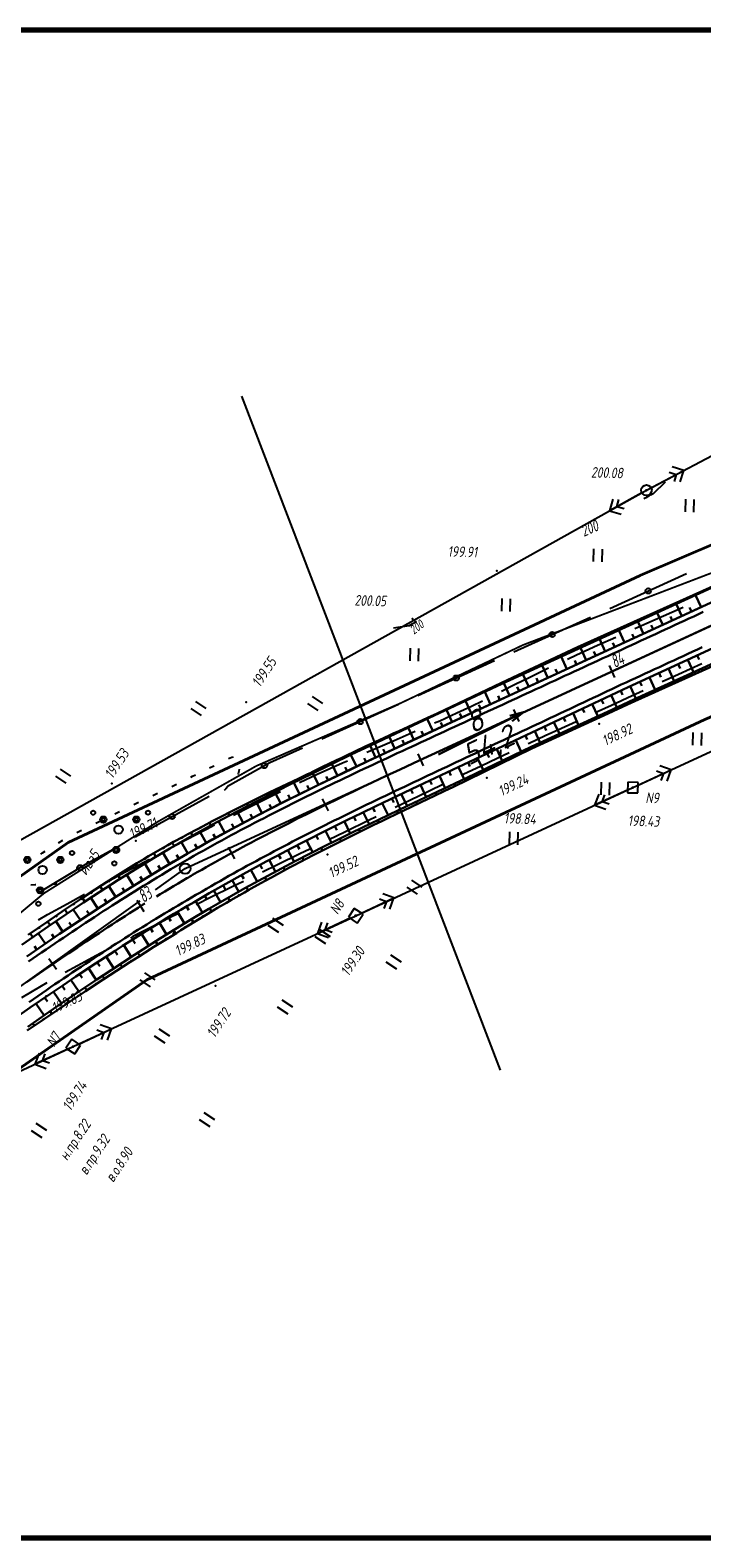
# Model space of a CAD drawing. Header units: millimetres. Extents: x 1808 to 2912, y -1045 to 155.
# Tile 30 of 43: x 2014 to 2141, y -131 to 155. Entities that reach past the tile are written whole.
import ezdxf

# ---------------------------------------------------------------- set-up
doc = ezdxf.new("R2010")
doc.units = ezdxf.units.MM
doc.linetypes.add('CONTI', pattern=[0])
for name, color, linetype, lineweight in [('10', 1, 'Continuous', 35), ('КОПИЯ_ОСЬ_13_ОТКОСЫ', 7, 'Continuous', 30), ('КОПИЯ_ОСЬ_ГРАНИЦЫ_ПОЛОС', 7, 'Continuous', 30), ('ОСЬ_ВЕРХ_ПОКРЫТИЯ_ГРАНИЦЫ_ПОЛОС', 7, 'Continuous', 30), ('ОСЬ_ВЕРХ_ПОКРЫТИЯ_ОСЬ', 1, 'Continuous', 30), ('Уклоны ПЧ', 5, 'Continuous', 30)]:
    doc.layers.add(name, color=color, linetype=linetype, lineweight=lineweight)
for name, color, linetype in [('_Оформление', 7, 'Continuous'), ('_Ростелеком', 6, 'Continuous'), ('GOR_BDEFAULT', 212, 'CONTI'), ('NAD_MDEFAULT', 7, 'CONTI'), ('PI_OTDEFAULT', 172, 'CONTI'), ('PI_TTDEFAULT', 5, 'CONTI'), ('PLN_O', 7, 'CONTI'), ('SIT_LDEFAULT', 7, 'CONTI'), ('USLZNDEFAULT', 7, 'CONTI'), ('ZAPSKDEFAULT', 7, 'CONTI'), ('КОПИЯ_ОСЬ_ТАНГЕНСЫ', 1, 'Continuous'), ('ОСЬ_ВЕРХ_ПОКРЫТИЯ_ПИКЕТЫ', 1, 'Continuous')]:
    doc.layers.add(name, color=color, linetype=linetype)
doc.styles.add('eskd', font='isocpeur.ttf', dxfattribs={"width": 1.2, "height": 2})
doc.styles.add('SHRFT', font='isocpeui.ttf')
doc.styles.get("Standard").update_dxf_attribs({"font": 'isocpeui.ttf'})
doc.styles.add('ГОСТ', font='isocpeur.ttf', dxfattribs={"height": 4})
doc.linetypes.add('Связь', pattern='A,12.5,[130,ltypeshp.shx,S=1,R=-30,X=0,Y=0.9],1,[130,ltypeshp.shx,S=1,R=-30,X=0,Y=0.9],1,[130,ltypeshp.shx,S=1,R=-30,X=0,Y=0.9],4.5', length=19)

# ---------------------------------------------------------------- blocks, each defined once
blk = doc.blocks.new('BL_2011')
at = {"color": 0}
for p, q in [((0, 0), (0, 2.4)), ((1.6, 0), (1.6, 2.4))]:
    blk.add_line(p, q, dxfattribs=at)
blk = doc.blocks.new('BL_27')
at = {"color": 0}
for p, q in [((1, 1), (-1, 1)), ((-1, 1), (-1, -1)), ((1, -1), (1, 1)), ((-1, -1), (1, -1))]:
    blk.add_line(p, q, dxfattribs=at)
blk.add_circle((0, 0), 0.1, dxfattribs=at)
blk = doc.blocks.new('BL_26')
at = {"color": 0}
for radius in [1, 0.1]:
    blk.add_circle((0, 0), radius, dxfattribs=at)
blk = doc.blocks.new('BL_2010')
at = {"color": 0}
for centre, radius in [((0, 5.78), 0.4), ((0, 3.46), 0.6), ((0, 3.46), 0.3), ((0, 0), 0.8), ((-5.78, -2.88), 0.4), ((-3.46, -1.74), 0.6), ((-3.46, -1.74), 0.3), ((3.46, -1.74), 0.6), ((3.46, -1.74), 0.3), ((5.78, -2.88), 0.4)]:
    blk.add_circle(centre, radius, dxfattribs=at)
blk = doc.blocks.new('Стрелка')
at = {"layer": 'Уклоны ПЧ', "ltscale": 2}
for points in [[(-0.02, -0.05), (-0.02, 17.97)], [(-0.02, -0.05), (-0.58, 2.62)], [(-0.02, -0.05), (0.53, 2.62)]]:
    blk.add_lwpolyline(points, dxfattribs=at)

msp = doc.modelspace()

# ---------------------------------------------------------------- linework, layer by layer
at = {"linetype": 'Continuous'}
msp.add_line((2053.7, 85.99), (2102.79, -41.86), dxfattribs=at)
at = {"layer": '10'}
for points in [[(2382.69, 127.33), (2304.69, 117.93), (2248.38, 103.31), (2232.75, 96.81), (2234.74, 91.43), (2189.64, 71.97), (2156, 57.46), (2151.97, 61.61), (2129.33, 51.95), (2020.8, 1.33), (1972.53, -32.75), (1978.89, -39.35), (1952.55, -57.17), (1943.27, -65.07), (1934.81, -72.26), (1892.21, -94.53), (1879.6, -105.38), (1875.38, -115.96)], [(2833.66, 67.69), (2735.09, 89.85), (2647.18, 100.83), (2559.51, 104.27), (2471.14, 107.41), (2378.38, 106.69), (2305.8, 97.11), (2295.2, 94.28), (2295.2, 94.28), (2255.3, 73.82), (2141.58, 24.66), (2035.75, -24.69), (1963.91, -74.64), (1919.51, -105.48), (1907.46, -118.26)], [(1907.46, -118.26), (1919.51, -105.48), (1963.91, -74.64), (2035.75, -24.69), (2141.58, 24.66), (2255.3, 73.82), (2295.2, 94.28), (2295.2, 94.28), (2305.8, 97.11), (2378.38, 106.69), (2471.14, 107.41), (2559.51, 104.27), (2647.18, 100.83), (2735.09, 89.85), (2833.66, 67.69)], [(1875.38, -115.96), (1879.6, -105.38), (1892.21, -94.53), (1934.81, -72.26), (1943.27, -65.07), (1952.55, -57.17), (1978.89, -39.35), (1972.53, -32.75), (2020.8, 1.33), (2129.33, 51.95)]]:
    msp.add_lwpolyline(points, dxfattribs=at)
at = {"layer": '_Оформление', "lineweight": 70, "ltscale": 200}
msp.add_lwpolyline([(2884.31, 155.37), (1844.1, 155.37), (1844.1, -130.51), (2884.31, -130.51)], close=True, dxfattribs=at)
at = {"layer": '_Ростелеком', "color": 5, "linetype": 'Связь', "const_width": 0.35}
msp.add_lwpolyline([(2348.12, 120.89), (2321.15, 116.52), (2312.36, 114.96), (2276.78, 106.97), (2276.78, 106.97), (2234.74, 91.43), (2193.36, 73.57), (2156, 57.46), (2107.09, 38.78), (2083.86, 27.75), (2056.52, 15.86), (2037.69, 5.21), (2016.21, -8.3), (1978.89, -39.35), (1949.58, -60.05), (1934.81, -72.26)], dxfattribs=at)
at = {"layer": 'GOR_BDEFAULT', "color": 212, "elevation": 200, "flags": 128}
for points in [[(2134.1, 69.66), (2131.83, 67.48), (2131.62, 67.38), (2131.42, 67.28), (2131.2, 67.18), (2130.98, 67.05), (2130.7, 66.89), (2130.38, 66.7), (2130.05, 66.51)], [(2086.91, 43.25), (2086.77, 43.18), (2086.63, 43.1), (2086.49, 43.04), (2086.33, 42.94), (2086.11, 42.8), (2085.83, 42.63), (2085.49, 42.43), (2082.55, 41.98)]]:
    msp.add_lwpolyline(points, dxfattribs=at)
at = {"layer": 'PI_TTDEFAULT', "color": 5}
for p in [(2130.52, 68.14, 200.08), (2102.11, 52.84, 199.91), (2086.13, 43.78, 200.06), (2054.6, 27.93, 199.55), (2121.58, 23.81, 198.92), (2029.1, 12.51, 199.53), (2100.24, 13.59, 199.24), (2033.68, 1.66, 199.71), (2069.99, -0.91, 199.52), (2075.37, -12.54, 199.3), (2040.77, -15.93, 199.83), (2016.65, -27.81, 199.83), (2048.77, -25.83, 199.72), (2021.77, -37.36, 199.74)]:
    msp.add_point(p, dxfattribs=at)
at = {"layer": 'PLN_O'}
for p, q in [((2123.57, 45.74), (2138.15, 52.34)), ((2105.36, 37.48), (2119.93, 44.09)), ((2087.14, 29.22), (2101.71, 35.82)), ((2068.93, 20.97), (2083.5, 27.57)), ((2059.09, 16.5), (2065.28, 19.31)), ((2051.04, 12.05), (2059.1, 16.48)), ((2033.52, 2.4), (2047.54, 10.12)), ((2024.45, -2.59), (2030.02, 0.47)), ((2016.2, -7.59), (2024.45, -2.59))]:
    msp.add_line(p, q, dxfattribs=at)
for centre in [(2130.86, 49.04), (2112.65, 40.79), (2094.43, 32.53), (2076.22, 24.27), (2058.04, 15.91), (2040.53, 6.26), (2023.04, -3.44)]:
    msp.add_circle(centre, 0.5, dxfattribs=at)
at = {"layer": 'SIT_LDEFAULT', "color": 7}
for p, q in [((2130.52, 68.14), (2148.98, 77.91)), ((2131.4, 68.6), (2137.59, 71.88)), ((2134.82, 71.55), (2136.18, 71.13)), ((2137.59, 71.88), (2135.42, 72.55)), ((2136.92, 69.71), (2137.59, 71.88)), ((2136.18, 71.13), (2135.76, 69.78)), ((1955.86, -29.37), (2130.52, 68.14)), ((2129.64, 67.65), (2123.53, 64.24)), ((2124.15, 66.41), (2123.53, 64.24)), ((2124.93, 65.01), (2125.32, 66.38)), ((2123.53, 64.24), (2125.71, 63.62)), ((2126.29, 64.63), (2124.93, 65.01)), ((2135.35, 45.01), (2137.48, 45.96)), ((2128.33, 41.9), (2130.58, 42.9)), ((2130.58, 42.9), (2135.35, 45.01)), ((2121.27, 38.73), (2124.69, 40.26)), ((2117.24, 36.91), (2121.27, 38.73)), ((2111.18, 34.09), (2111.95, 34.45)), ((2115.57, 36.13), (2117.24, 36.91)), ((2127.95, 11.76), (2180.61, 36.07)), ((2141.06, 35.24), (2136.62, 33.2)), ((2105.65, 31.34), (2108.42, 32.72)), ((2108.42, 32.72), (2111.18, 34.09)), ((2136.62, 33.2), (2133.53, 31.78)), ((2103, 30.01), (2105.65, 31.34)), ((2127.83, 29.15), (2123.88, 27.32)), ((2129.91, 30.11), (2127.83, 29.15)), ((2091.3, 24.43), (2094.56, 25.9)), ((2094.56, 25.9), (2097.36, 27.22)), ((2097.36, 27.22), (2099.41, 28.22)), ((2123.88, 27.32), (2120.82, 25.92)), ((2090.34, 24.01), (2091.3, 24.43)), ((2114.38, 22.94), (2111.33, 21.54)), ((2117.19, 24.23), (2114.38, 22.94)), ((2077.79, 18.59), (2082.67, 20.7)), ((2082.67, 20.7), (2086.67, 22.42)), ((2108.29, 20.12), (2108.11, 20.04)), ((2111.33, 21.54), (2108.29, 20.12)), ((2051.24, 17.25), (2051.85, 17.52)), ((2051.86, 17.5), (2052.18, 17.59)), ((2077.49, 18.46), (2077.79, 18.59)), ((2102.2, 17.28), (2099.16, 15.84)), ((2104.48, 18.36), (2102.2, 17.28)), ((2047.65, 15.49), (2048.43, 15.88)), ((2048.43, 15.9), (2048.53, 15.95)), ((2053.07, 14.39), (2052.99, 14.26)), ((2053.19, 14.86), (2053.07, 14.39)), ((2053.23, 15.23), (2053.19, 14.86)), ((2068.06, 14.28), (2072.84, 16.42)), ((2072.84, 16.42), (2073.83, 16.85)), ((2099.16, 15.84), (2095.77, 14.21)), ((2128.85, 12.18), (2135.21, 15.12)), ((2132.43, 14.94), (2133.76, 14.45)), ((2135.21, 15.12), (2133.09, 15.9)), ((2133.76, 14.45), (2133.27, 13.12)), ((2134.43, 12.99), (2135.21, 15.12)), ((2040.46, 11.99), (2041.36, 12.42)), ((2044.07, 13.72), (2044.42, 13.89)), ((2044.42, 13.89), (2044.96, 14.16)), ((2050.71, 11.52), (2050.41, 11.22)), ((2051.1, 11.94), (2050.7, 11.53)), ((2064.71, 12.73), (2068.06, 14.28)), ((2075.37, -12.54), (2127.95, 11.76)), ((2091.77, 12.28), (2087.34, 10.14)), ((2091.85, 12.32), (2091.77, 12.28)), ((2095.77, 14.21), (2095.45, 14.06)), ((2033.24, 8.53), (2034.14, 8.96)), ((2036.85, 10.26), (2037.75, 10.69)), ((2055.41, 8.18), (2059.56, 10.25)), ((2059.56, 10.25), (2061.1, 11.01)), ((2087.34, 10.14), (2082.85, 7.96)), ((2127.04, 11.34), (2120.69, 8.41)), ((2121.47, 10.53), (2120.69, 8.41)), ((2122.14, 9.08), (2122.63, 10.41)), ((2123.47, 8.59), (2122.14, 9.08)), ((2029.64, 6.78), (2030.55, 7.22)), ((2052.15, 6.53), (2055.41, 8.18)), ((2079.24, 6.21), (2077.92, 5.56)), ((2120.69, 8.41), (2122.81, 7.63)), ((2022.47, 3.24), (2023.35, 3.7)), ((2026.04, 5.03), (2026.94, 5.47)), ((2043.12, 1.84), (2047.16, 3.94)), ((2047.16, 3.95), (2048.6, 4.7)), ((2073.29, 3.32), (2070.26, 1.84)), ((2077.92, 5.56), (2073.3, 3.31)), ((2018.99, 1.28), (2019.83, 1.78)), ((2039.75, 0.04), (2043.12, 1.84)), ((2066.67, 0.07), (2064.79, -0.84)), ((2015.6, -0.85), (2015.94, -0.63)), ((2015.94, -0.63), (2016.44, -0.32)), ((2031.69, -4.25), (2035.4, -2.27)), ((2035.4, -2.27), (2036.22, -1.84)), ((2064.79, -0.84), (2060.51, -2.92)), ((2027.98, -6.24), (2031.69, -4.25)), ((2060.51, -2.92), (2057.67, -4.29)), ((2014.52, -6.7), (2013.7, -6.72)), ((2014.7, -6.7), (2014.52, -6.7)), ((2018.32, -6.56), (2017.7, -6.6)), ((2018.69, -6.55), (2018.32, -6.56)), ((2020.59, -10.27), (2023.88, -8.46)), ((2027.4, -6.56), (2027.98, -6.24)), ((2051.95, -7.06), (2047.82, -9.1)), ((2054.07, -6.03), (2051.95, -7.06)), ((2082.63, -9.18), (2080.51, -8.4)), ((2016.92, -12.33), (2020.59, -10.27)), ((2047.82, -9.1), (2045.09, -10.45)), ((2076.28, -12.12), (2082.63, -9.18)), ((2079.85, -9.37), (2081.18, -9.85)), ((2081.18, -9.85), (2080.69, -11.18)), ((2081.85, -11.31), (2082.63, -9.18)), ((2015.17, -13.34), (2016.92, -12.33)), ((2021.77, -37.36), (2075.37, -12.54)), ((2040.18, -12.91), (2036.65, -14.7)), ((2041.51, -12.22), (2040.18, -12.9)), ((2074.46, -12.96), (2068.11, -15.9)), ((2068.89, -13.78), (2068.11, -15.9)), ((2069.56, -15.23), (2070.05, -13.9)), ((2033.11, -16.51), (2032.61, -16.77)), ((2036.65, -14.7), (2033.11, -16.51)), ((2068.11, -15.9), (2070.23, -16.68)), ((2070.89, -15.71), (2069.56, -15.23)), ((2029.06, -18.6), (2026.07, -20.17)), ((2022.58, -22.04), (2020.25, -23.33)), ((2026.07, -20.17), (2022.58, -22.04)), ((2016.77, -25.3), (2015.67, -25.92)), ((2015.67, -25.92), (2011.96, -28.11)), ((2022.68, -36.94), (2029.04, -34)), ((2026.26, -34.19), (2027.59, -34.67)), ((2029.04, -34), (2026.91, -33.21)), ((2028.26, -36.12), (2029.04, -34)), ((2027.59, -34.67), (2027.09, -36)), ((1957.51, -66.96), (2021.77, -37.36)), ((2020.87, -37.78), (2014.51, -40.7)), ((2015.3, -38.58), (2014.51, -40.7)), ((2015.96, -40.04), (2016.45, -38.71)), ((2014.51, -40.7), (2016.63, -41.49)), ((2017.28, -40.53), (2015.96, -40.04))]:
    msp.add_line(p, q, dxfattribs=at)
at = {"layer": 'КОПИЯ_ОСЬ_13_ОТКОСЫ'}
for points in [[(2012.04, -18.04), (2014.27, -16.48), (2017.02, -14.59), (2020.36, -12.31), (2023.73, -10.06), (2025.56, -8.85), (2030.26, -5.82), (2033.85, -3.56), (2036.97, -1.65), (2040.1, 0.23), (2043.38, 2.1), (2048.29, 4.81), (2050.09, 5.78), (2051.44, 6.49), (2056.39, 9.07), (2060.92, 11.35), (2062.74, 12.25), (2065.46, 13.59), (2066.82, 14.25), (2070.67, 16.14), (2074.53, 18.01), (2078.16, 19.75), (2081.79, 21.47), (2086.33, 23.6), (2103.11, 31.41), (2117.59, 38.09), (2157.12, 56.16)], [(2012.04, -18.04), (2014.27, -16.48), (2017.02, -14.59), (2020.36, -12.31), (2023.73, -10.06), (2025.56, -8.85), (2030.26, -5.82), (2033.85, -3.56), (2036.97, -1.65), (2040.1, 0.23), (2043.38, 2.1), (2048.29, 4.81), (2050.09, 5.78), (2051.44, 6.49), (2056.39, 9.07), (2060.92, 11.35), (2062.74, 12.25), (2065.46, 13.59), (2066.82, 14.25), (2070.67, 16.14), (2074.53, 18.01), (2078.16, 19.75), (2081.79, 21.47), (2086.33, 23.6), (2103.11, 31.41), (2117.59, 38.09), (2157.12, 56.16)], [(2012.96, -20.27), (2019.19, -16), (2024.64, -12.37), (2027.25, -10.67), (2029.87, -8.99), (2032.5, -7.32), (2035.15, -5.68), (2037.75, -4.1), (2040.36, -2.55), (2043.36, -0.81), (2046.39, 0.91), (2049.05, 2.38), (2051.71, 3.82), (2056.63, 6.41), (2062.02, 9.16), (2065.4, 10.85), (2068.79, 12.51), (2071.51, 13.82), (2074.68, 15.33), (2078.32, 17.05), (2083.31, 19.38), (2096.32, 25.4), (2158.15, 53.92)], [(2013.21, -16.19), (2016.75, -13.74), (2020.3, -11.32), (2023.12, -9.43), (2025.94, -7.56), (2027.22, -6.72), (2028.07, -6.17), (2029.8, -5.09), (2033.85, -2.59), (2035.16, -1.79), (2036.04, -1.28), (2037.82, -0.26), (2039.15, 0.51), (2039.75, 0.84), (2040.82, 1.44), (2042.62, 2.42), (2043.52, 2.91), (2045.32, 3.87), (2047.12, 4.83), (2048.03, 5.3), (2050.29, 6.48), (2051.2, 6.94), (2053.01, 7.86), (2055.28, 9), (2057.56, 10.13), (2058.93, 10.8), (2061.21, 11.9), (2063.5, 12.99), (2064.42, 13.42), (2066.24, 14.29), (2066.7, 14.5), (2067.15, 14.73), (2068.06, 15.17), (2068.97, 15.61), (2071.7, 16.93), (2072.61, 17.36), (2073.52, 17.79), (2077.16, 19.52), (2078.98, 20.36), (2081.71, 21.64), (2082.62, 22.06), (2083.54, 22.47), (2089, 25), (2090.82, 25.82), (2103.02, 31.6), (2117.47, 38.35), (2122.53, 40.63), (2139.4, 48.22), (2144.32, 50.45)], [(2134.44, 45.99), (2134.52, 45.83)], [(2137.25, 44.28), (2136.18, 46.59)], [(2136.27, 46.81), (2136.29, 46.76)], [(2138.09, 47.63), (2138.15, 47.49)], [(2139.06, 45.12), (2138.71, 45.89)], [(2140.88, 45.95), (2139.82, 48.25)], [(2139.91, 48.45), (2139.94, 48.41)], [(2129.98, 40.93), (2128.91, 43.26)], [(2128.97, 43.53), (2129, 43.46)], [(2130.79, 44.35), (2130.88, 44.16)], [(2133.61, 42.6), (2132.54, 44.92)], [(2132.62, 45.17), (2132.65, 45.11)], [(2135.43, 43.44), (2135.07, 44.21)], [(2010.36, -32.24), (2013.63, -29.97), (2017.32, -27.43), (2019.79, -25.75), (2022.26, -24.09), (2025.97, -21.62), (2029.71, -19.18), (2031.1, -18.28), (2032.77, -17.22), (2035.55, -15.47), (2038.36, -13.74), (2039.62, -12.97), (2040.89, -12.21), (2042.16, -11.45), (2043.44, -10.7), (2044.71, -9.96), (2047.58, -8.29), (2049.29, -7.31), (2050.14, -6.82), (2054.01, -4.64), (2058.35, -2.29), (2060.1, -1.36), (2061.41, -0.66), (2063.17, 0.25), (2065.37, 1.39), (2067.14, 2.28), (2068.47, 2.96), (2071.13, 4.29), (2073.8, 5.61), (2076.48, 6.92), (2079.17, 8.22), (2081.86, 9.51), (2087.26, 12.07), (2127.08, 30.78), (2148.78, 40.79)], [(2121.68, 40.25), (2121.71, 40.16)], [(2123.5, 41.07), (2123.6, 40.84)], [(2126.35, 39.25), (2125.27, 41.6)], [(2125.32, 41.89), (2125.36, 41.81)], [(2127.15, 42.71), (2127.24, 42.5)], [(2128.17, 40.09), (2127.81, 40.87)], [(2131.8, 41.76), (2131.44, 42.54)], [(2013.05, -34.32), (2016.33, -32.08), (2020.84, -29.03), (2024.12, -26.83), (2027.42, -24.66), (2032.52, -21.37), (2034.17, -20.31), (2035.41, -19.52), (2037.07, -18.47), (2040.54, -16.33), (2041.37, -15.82), (2042.2, -15.3), (2044.76, -13.72), (2047.33, -12.16), (2048.34, -11.57), (2049.17, -11.07), (2050.85, -10.08), (2051.7, -9.59), (2054.24, -8.13), (2055.09, -7.65), (2055.52, -7.41), (2058.08, -5.98), (2059.37, -5.27), (2062.83, -3.41), (2063.7, -2.95), (2067.19, -1.12), (2068.06, -0.67), (2068.94, -0.22), (2069.82, 0.22), (2071.59, 1.1), (2073.35, 1.99), (2074.24, 2.43), (2076.02, 3.29), (2077.79, 4.17), (2078.68, 4.61), (2080.47, 5.46), (2081.36, 5.9), (2083.15, 6.77), (2085.84, 8.05), (2087.63, 8.92), (2090.33, 10.2), (2092.13, 11.06), (2093.93, 11.91), (2096.64, 13.22), (2108.76, 19.17), (2123.25, 25.83), (2126.93, 27.51), (2128.3, 28.13), (2151.92, 38.77)], [(2013.14, -33.6), (2016.41, -31.33), (2019.67, -29.08), (2026.23, -24.65), (2028.97, -22.84), (2033.37, -19.97), (2035.86, -18.37), (2038.36, -16.79), (2041.12, -15.07), (2043.9, -13.39), (2047.48, -11.26), (2049.26, -10.23), (2051.8, -8.77), (2054.36, -7.34), (2058.67, -4.98), (2063.88, -2.23), (2069.59, 0.68), (2071.8, 1.79), (2074.46, 3.1), (2076.68, 4.19), (2079.81, 5.7), (2085.18, 8.28), (2090.82, 10.94), (2096.45, 13.62), (2108.63, 19.45), (2123.11, 26.12), (2128.15, 28.46), (2149.89, 38.39)], [(2013.14, -33.6), (2016.41, -31.33), (2019.67, -29.08), (2026.23, -24.65), (2028.97, -22.84), (2033.37, -19.97), (2035.86, -18.37), (2038.36, -16.79), (2041.12, -15.07), (2043.9, -13.39), (2047.48, -11.26), (2049.26, -10.23), (2051.8, -8.77), (2054.36, -7.34), (2058.67, -4.99), (2063.88, -2.23), (2069.59, 0.68), (2071.8, 1.79), (2074.46, 3.1), (2076.68, 4.19), (2079.81, 5.7), (2085.18, 8.28), (2090.82, 10.94), (2096.45, 13.62), (2108.63, 19.45), (2123.11, 26.12), (2128.15, 28.46), (2149.89, 38.39)], [(2116.21, 37.76), (2116.33, 37.51)], [(2119.09, 35.9), (2117.99, 38.27)], [(2118.03, 38.6), (2118.07, 38.51)], [(2119.85, 39.42), (2119.97, 39.17)], [(2120.9, 36.74), (2120.54, 37.53)], [(2122.72, 37.58), (2121.63, 39.93)], [(2124.53, 38.41), (2124.17, 39.2)], [(2108.97, 34.38), (2109.07, 34.16)], [(2111.82, 32.55), (2110.73, 34.92)], [(2110.78, 35.22), (2110.81, 35.15)], [(2112.59, 36.07), (2112.7, 35.83)], [(2115.45, 34.22), (2114.36, 36.6)], [(2114.4, 36.91), (2114.44, 36.84)], [(2117.27, 35.06), (2116.91, 35.85)], [(2134.73, 34.31), (2135.81, 31.96)], [(2136.54, 35.15), (2136.9, 34.36)], [(2138.36, 35.99), (2139.45, 33.62)], [(2140.17, 36.82), (2140.54, 36.04)], [(2104.56, 29.2), (2103.46, 31.57)], [(2103.53, 31.84), (2103.56, 31.78)], [(2105.34, 32.69), (2105.44, 32.48)], [(2108.19, 30.87), (2107.09, 33.25)], [(2107.15, 33.53), (2107.18, 33.46)], [(2110.01, 31.71), (2109.64, 32.5)], [(2113.64, 33.39), (2113.27, 34.18)], [(2129.28, 31.8), (2129.64, 31.02)], [(2131.09, 32.63), (2132.17, 30.3)], [(2132.91, 33.47), (2133.27, 32.69)], [(2135.89, 31.55), (2135.83, 31.67)], [(2137.71, 32.37), (2137.54, 32.75)], [(2139.53, 33.19), (2139.48, 33.32)], [(2098.1, 29.27), (2098.18, 29.11)], [(2100.93, 27.52), (2099.84, 29.88)], [(2099.91, 30.13), (2099.94, 30.08)], [(2101.72, 30.99), (2101.81, 30.8)], [(2102.74, 28.36), (2102.38, 29.15)], [(2106.37, 30.03), (2106.01, 30.83)], [(2123.84, 29.26), (2124.92, 26.96)], [(2125.65, 30.11), (2126.01, 29.34)], [(2127.46, 30.96), (2128.53, 28.63)], [(2130.42, 29.08), (2130.26, 29.42)], [(2132.24, 29.9), (2132.19, 30.02)], [(2134.06, 30.73), (2133.9, 31.09)], [(2090.88, 25.85), (2090.93, 25.74)], [(2093.66, 24.17), (2092.58, 26.51)], [(2092.68, 26.7), (2092.7, 26.67)], [(2094.49, 27.56), (2094.55, 27.43)], [(2095.48, 25.01), (2095.12, 25.79)], [(2097.29, 25.85), (2096.21, 28.2)], [(2096.3, 28.42), (2096.32, 28.37)], [(2099.11, 26.68), (2098.75, 27.47)], [(2116.6, 25.86), (2117.66, 23.61)], [(2118.41, 26.71), (2118.76, 25.96)], [(2120.22, 27.56), (2121.29, 25.28)], [(2122.03, 28.41), (2122.39, 27.65)], [(2123.13, 25.77), (2123, 26.07)], [(2124.95, 26.61), (2124.91, 26.7)], [(2126.77, 27.44), (2126.63, 27.75)], [(2128.59, 28.26), (2128.55, 28.37)], [(2086.4, 20.81), (2085.33, 23.13)], [(2085.42, 23.34), (2085.45, 23.29)], [(2087.24, 24.18), (2087.3, 24.05)], [(2090.03, 22.49), (2088.95, 24.82)], [(2089.05, 25.02), (2089.07, 24.98)], [(2091.85, 23.33), (2091.49, 24.11)], [(2111.17, 23.31), (2111.51, 22.58)], [(2112.98, 24.16), (2114.02, 21.94)], [(2114.79, 25.01), (2115.14, 24.27)], [(2117.68, 23.27), (2117.64, 23.37)], [(2119.5, 24.1), (2119.36, 24.4)], [(2121.32, 24.94), (2121.27, 25.04)], [(2079.98, 20.83), (2080.06, 20.65)], [(2082.77, 19.13), (2081.7, 21.42)], [(2081.79, 21.67), (2081.82, 21.61)], [(2083.61, 22.5), (2083.68, 22.35)], [(2084.58, 19.97), (2084.23, 20.74)], [(2088.22, 21.65), (2087.86, 22.42)], [(2105.74, 20.76), (2106.77, 18.56)], [(2107.55, 21.61), (2107.89, 20.87)], [(2109.36, 22.46), (2110.39, 20.26)], [(2110.41, 19.93), (2110.37, 20.02)], [(2112.23, 20.76), (2112.1, 21.05)], [(2114.05, 21.6), (2114, 21.69)], [(2115.86, 22.43), (2115.73, 22.72)], [(2072.74, 17.42), (2072.84, 17.2)], [(2075.53, 15.73), (2074.47, 17.98)], [(2074.55, 18.28), (2074.58, 18.2)], [(2076.35, 19.13), (2076.45, 18.93)], [(2077.34, 16.59), (2076.98, 17.34)], [(2079.15, 17.44), (2078.08, 19.71)], [(2078.16, 19.98), (2078.2, 19.91)], [(2080.96, 18.28), (2080.6, 19.04)], [(2098.5, 17.35), (2099.55, 15.11)], [(2100.31, 18.2), (2100.66, 17.46)], [(2102.12, 19.05), (2103.16, 16.84)], [(2103.93, 19.9), (2104.28, 19.17)], [(2105.01, 17.33), (2104.85, 17.64)], [(2106.8, 18.21), (2106.75, 18.31)], [(2108.6, 19.09), (2108.46, 19.37)], [(2068.31, 12.27), (2067.25, 14.46)], [(2067.33, 14.81), (2067.38, 14.73)], [(2069.13, 15.68), (2069.25, 15.44)], [(2071.92, 14.01), (2070.86, 16.23)], [(2070.93, 16.56), (2070.97, 16.48)], [(2073.72, 14.88), (2073.37, 15.61)], [(2093.07, 14.8), (2093.43, 14.04)], [(2094.88, 15.65), (2095.94, 13.38)], [(2096.69, 16.5), (2097.04, 15.75)], [(2099.62, 14.68), (2099.56, 14.81)], [(2101.42, 15.56), (2101.24, 15.92)], [(2103.21, 16.45), (2103.15, 16.56)], [(2061.92, 12.23), (2062.07, 11.92)], [(2064.72, 10.51), (2063.64, 12.7)], [(2063.72, 13.09), (2063.77, 12.99)], [(2065.53, 13.95), (2065.66, 13.68)], [(2066.52, 11.4), (2066.16, 12.13)], [(2070.11, 13.15), (2069.76, 13.87)], [(2087.64, 12.25), (2088.72, 9.95)], [(2089.45, 13.1), (2089.81, 12.33)], [(2091.26, 13.95), (2092.33, 11.66)], [(2094.23, 12.06), (2094.03, 12.47)], [(2096.03, 12.92), (2095.96, 13.06)], [(2097.83, 13.8), (2097.63, 14.19)], [(2054.73, 8.72), (2054.94, 8.31)], [(2057.58, 6.9), (2056.46, 9.1)], [(2056.52, 9.61), (2056.59, 9.47)], [(2058.31, 10.5), (2058.49, 10.13)], [(2061.15, 8.72), (2060.03, 10.9)], [(2060.11, 11.37), (2060.17, 11.25)], [(2062.93, 9.62), (2062.57, 10.35)], [(2080.41, 8.81), (2081.51, 6.52)], [(2082.22, 9.68), (2082.58, 8.91)], [(2084.02, 10.54), (2085.11, 8.24)], [(2085.83, 11.39), (2086.19, 10.63)], [(2087, 8.61), (2086.8, 9.04)], [(2088.81, 9.47), (2088.74, 9.62)], [(2090.62, 10.33), (2090.42, 10.75)], [(2092.42, 11.2), (2092.35, 11.34)], [(2049.38, 6.01), (2049.47, 5.84)], [(2051.16, 6.92), (2051.39, 6.47)], [(2054.04, 5.05), (2052.88, 7.24)], [(2052.94, 7.83), (2053.02, 7.68)], [(2055.81, 5.98), (2055.42, 6.71)], [(2059.37, 7.81), (2058.99, 8.54)], [(2075.01, 6.2), (2075.38, 5.44)], [(2076.81, 7.08), (2077.92, 4.79)], [(2078.61, 7.95), (2078.98, 7.18)], [(2081.6, 6.01), (2081.52, 6.16)], [(2083.4, 6.89), (2083.19, 7.32)], [(2085.2, 7.75), (2085.13, 7.89)], [(2044.07, 3.21), (2044.37, 2.65)], [(2047, 1.25), (2045.79, 3.43)], [(2045.84, 4.15), (2045.93, 3.96)], [(2047.6, 5.08), (2047.87, 4.58)], [(2048.75, 2.22), (2048.35, 2.94)], [(2050.51, 3.17), (2049.32, 5.36)], [(2052.27, 4.12), (2051.88, 4.85)], [(2069.63, 3.54), (2070.77, 1.27)], [(2071.42, 4.43), (2071.8, 3.68)], [(2073.22, 5.32), (2074.34, 3.04)], [(2076.2, 3.39), (2075.98, 3.84)], [(2078, 4.27), (2077.92, 4.43)], [(2079.8, 5.14), (2079.58, 5.59)], [(2038.82, 0.31), (2038.94, 0.09)], [(2040.56, 1.29), (2040.9, 0.68)], [(2043.52, -0.72), (2042.27, 1.47)], [(2042.31, 2.26), (2042.42, 2.05)], [(2045.26, 0.27), (2044.84, 1)], [(2064.28, 0.82), (2064.67, 0.07)], [(2066.06, 1.74), (2067.22, -0.53)], [(2067.85, 2.64), (2068.23, 1.89)], [(2069.04, -0.17), (2068.81, 0.28)], [(2070.83, 0.72), (2070.75, 0.88)], [(2072.61, 1.62), (2072.38, 2.08)], [(2074.4, 2.51), (2074.33, 2.66)], [(2033.64, -2.72), (2034.07, -3.42)], [(2036.63, -4.78), (2035.33, -2.64)], [(2035.35, -1.68), (2035.49, -1.92)], [(2037.08, -0.68), (2037.46, -1.35)], [(2040.06, -2.73), (2038.78, -0.56)], [(2041.78, -1.72), (2041.36, -0.99)], [(2058.97, -1.96), (2060.16, -4.2)], [(2060.74, -1.02), (2061.13, -1.77)], [(2062.51, -0.09), (2063.68, -2.34)], [(2063.71, -2.94), (2063.63, -2.77)], [(2065.49, -2.01), (2065.24, -1.54)], [(2067.26, -1.09), (2067.18, -0.93)], [(2030.23, -4.82), (2030.68, -5.55)], [(2033.22, -6.88), (2031.91, -4.78)], [(2031.94, -3.77), (2032.09, -4.01)], [(2034.92, -5.82), (2034.49, -5.12)], [(2038.34, -3.75), (2037.91, -3.03)], [(2053.7, -4.82), (2054.11, -5.55)], [(2055.45, -3.86), (2056.66, -6.08)], [(2057.21, -2.91), (2057.61, -3.65)], [(2058.43, -5.79), (2058.15, -5.27)], [(2060.19, -4.83), (2060.1, -4.66)], [(2061.95, -3.89), (2061.69, -3.39)], [(2025.18, -8.06), (2025.34, -8.3)], [(2026.86, -6.96), (2027.34, -7.7)], [(2029.83, -9.01), (2028.52, -6.94)], [(2028.54, -5.88), (2028.7, -6.13)], [(2031.52, -7.94), (2031.09, -7.25)], [(2048.47, -7.78), (2049.73, -9.96)], [(2050.21, -6.78), (2050.62, -7.51)], [(2051.95, -5.8), (2053.18, -7.99)], [(2053.2, -8.72), (2053.09, -8.53)], [(2054.94, -7.73), (2054.63, -7.19)], [(2056.68, -6.76), (2056.58, -6.58)], [(2020.19, -11.39), (2020.68, -12.1)], [(2023.13, -13.38), (2021.79, -11.36)], [(2021.85, -10.27), (2022.01, -10.51)], [(2023.52, -9.16), (2024, -9.88)], [(2026.47, -11.17), (2025.14, -9.13)], [(2028.15, -10.09), (2027.71, -9.4)], [(2043.29, -10.79), (2043.72, -11.52)], [(2045.01, -9.78), (2046.28, -11.97)], [(2046.74, -8.78), (2047.17, -9.51)], [(2048.02, -11.75), (2047.67, -11.16)], [(2049.74, -10.73), (2049.62, -10.53)], [(2051.47, -9.72), (2051.14, -9.15)], [(2016.89, -13.64), (2017.37, -14.35)], [(2019.8, -15.6), (2018.47, -13.6)], [(2018.54, -12.51), (2018.7, -12.75)], [(2021.47, -14.49), (2021.02, -13.82)], [(2024.8, -12.27), (2024.35, -11.59)], [(2038.14, -13.87), (2039.49, -16.08)], [(2039.85, -12.84), (2040.29, -13.57)], [(2041.56, -11.81), (2042.87, -14)], [(2044.6, -13.82), (2044.22, -13.2)], [(2046.3, -12.78), (2046.18, -12.57)], [(2013.6, -15.92), (2014.08, -16.61)], [(2016.5, -17.85), (2015.15, -15.88)], [(2015.24, -14.78), (2015.4, -15.01)], [(2018.15, -16.72), (2017.7, -16.06)], [(2033.04, -17.04), (2033.52, -17.79)], [(2034.74, -15.98), (2036.13, -18.2)], [(2036.43, -14.92), (2036.89, -15.66)], [(2039.49, -16.98), (2039.36, -16.76)], [(2041.2, -15.92), (2040.79, -15.27)], [(2042.89, -14.87), (2042.76, -14.65)], [(2014.85, -18.98), (2014.4, -18.33)], [(2029.68, -19.2), (2030.16, -19.95)], [(2031.36, -18.12), (2032.78, -20.35)], [(2034.41, -20.16), (2034.02, -19.55)], [(2036.1, -19.09), (2035.97, -18.88)], [(2037.79, -18.03), (2037.4, -17.39)], [(2024.66, -22.49), (2026.13, -24.72)], [(2026.33, -21.39), (2026.82, -22.13)], [(2028, -20.29), (2029.46, -22.52)], [(2031.04, -22.32), (2030.66, -21.73)], [(2032.72, -21.23), (2032.6, -21.04)], [(2021.33, -24.71), (2022.84, -26.94)], [(2022.99, -23.6), (2023.49, -24.34)], [(2026.01, -25.59), (2025.89, -25.41)], [(2027.68, -24.49), (2027.32, -23.93)], [(2029.36, -23.4), (2029.24, -23.22)], [(2016.37, -28.09), (2016.88, -28.83)], [(2018.02, -26.96), (2019.53, -29.18)], [(2019.67, -25.83), (2020.18, -26.57)], [(2021.02, -28.91), (2020.67, -28.4)], [(2022.68, -27.8), (2022.56, -27.63)], [(2024.34, -26.69), (2023.99, -26.16)], [(2014.72, -29.22), (2016.25, -31.44)], [(2017.7, -31.15), (2017.37, -30.67)], [(2019.36, -30.03), (2019.25, -29.87)], [(2014.39, -33.4), (2014.08, -32.94)], [(2016.05, -32.27), (2015.94, -32.12)]]:
    msp.add_lwpolyline(points, dxfattribs=at)
at = {"layer": 'КОПИЯ_ОСЬ_ГРАНИЦЫ_ПОЛОС'}
msp.add_lwpolyline([(2141.31, 45.06), (2140.41, 44.64), (2139.5, 44.22), (2138.59, 43.8), (2137.69, 43.39), (2136.78, 42.97), (2135.87, 42.55), (2134.96, 42.13), (2134.06, 41.71), (2133.15, 41.29), (2132.24, 40.87), (2131.33, 40.45), (2130.43, 40.04), (2129.52, 39.62), (2128.61, 39.2), (2127.71, 38.78), (2126.8, 38.36), (2125.89, 37.94), (2124.98, 37.52), (2124.08, 37.1), (2123.17, 36.69), (2122.26, 36.27), (2121.35, 35.85), (2120.45, 35.43), (2119.54, 35.01), (2118.63, 34.59), (2117.73, 34.17), (2116.82, 33.75), (2115.91, 33.34), (2115, 32.92), (2114.1, 32.5), (2113.19, 32.08), (2112.28, 31.66), (2111.37, 31.24), (2110.47, 30.82), (2109.56, 30.41), (2108.65, 29.99), (2107.75, 29.57), (2106.84, 29.15), (2105.93, 28.73), (2105.02, 28.31), (2104.12, 27.89), (2103.21, 27.47), (2102.3, 27.06), (2101.39, 26.64), (2100.49, 26.22), (2099.58, 25.8), (2098.67, 25.38), (2097.76, 24.96), (2096.86, 24.54), (2095.95, 24.12), (2095.04, 23.71), (2094.14, 23.29), (2093.23, 22.87), (2092.32, 22.45), (2091.41, 22.03), (2090.51, 21.61), (2089.6, 21.19), (2088.69, 20.77), (2087.78, 20.35), (2086.88, 19.93), (2085.97, 19.51), (2085.06, 19.09), (2084.15, 18.67), (2083.24, 18.25), (2082.34, 17.83), (2081.43, 17.4), (2080.52, 16.98), (2079.61, 16.56), (2078.71, 16.13), (2077.8, 15.7), (2076.89, 15.28), (2075.99, 14.85), (2075.08, 14.42), (2074.18, 13.99), (2073.27, 13.55), (2072.37, 13.12), (2071.46, 12.69), (2070.56, 12.25), (2069.65, 11.81), (2068.75, 11.38), (2067.85, 10.94), (2066.95, 10.49), (2066.05, 10.05), (2065.15, 9.61), (2064.25, 9.16), (2063.35, 8.71), (2062.45, 8.26), (2061.55, 7.81), (2060.65, 7.35), (2059.76, 6.9), (2058.86, 6.44), (2057.97, 5.98), (2057.07, 5.52), (2056.18, 5.05), (2055.29, 4.59), (2054.4, 4.12), (2053.51, 3.65), (2052.62, 3.17), (2051.73, 2.7), (2050.84, 2.22), (2049.96, 1.74), (2049.07, 1.25), (2048.19, 0.77), (2047.31, 0.28), (2046.43, -0.22), (2045.55, -0.71), (2044.67, -1.21), (2043.8, -1.71), (2042.92, -2.21), (2042.05, -2.72), (2041.18, -3.23), (2040.31, -3.74), (2039.44, -4.25), (2038.58, -4.77), (2037.71, -5.29), (2036.85, -5.82), (2035.99, -6.34), (2035.13, -6.87), (2034.27, -7.4), (2033.42, -7.93), (2032.56, -8.46), (2031.71, -9), (2030.86, -9.54), (2030.01, -10.08), (2029.16, -10.62), (2028.32, -11.17), (2027.47, -11.71), (2026.63, -12.26), (2025.79, -12.81), (2024.95, -13.37), (2024.11, -13.92), (2023.27, -14.47), (2022.43, -15.03), (2021.6, -15.59), (2020.76, -16.15), (2019.93, -16.71), (2019.1, -17.27), (2018.27, -17.84), (2017.44, -18.4), (2016.61, -18.97), (2015.78, -19.54), (2014.95, -20.11), (2014.13, -20.68), (2013.3, -21.25)], dxfattribs=at)
at = {"layer": 'КОПИЯ_ОСЬ_ТАНГЕНСЫ'}
for p, q in [((2043.01, -3.61), (2215.09, 75.8)), ((2037.35, -7.65), (2043.01, -3.61)), ((1882.38, -118.26), (2034.48, -9.69))]:
    msp.add_line(p, q, dxfattribs=at)
msp.add_circle((2043.01, -3.61), 1, dxfattribs=at)
at = {"layer": 'ОСЬ_ВЕРХ_ПОКРЫТИЯ_ГРАНИЦЫ_ПОЛОС'}
for points in [[(2012.96, -20.27), (2019.19, -16), (2024.64, -12.37), (2027.25, -10.67), (2029.87, -8.99), (2032.72, -7.19), (2035.58, -5.42), (2038.18, -3.84), (2040.79, -2.29), (2043.14, -0.93), (2045.51, 0.41), (2048.16, 1.89), (2050.82, 3.34), (2055.73, 5.95), (2061.12, 8.71), (2067.44, 11.85), (2070.15, 13.17), (2072.87, 14.47), (2076.05, 15.98), (2080.13, 17.9), (2086.04, 20.65), (2158.15, 53.92)], [(2010.36, -32.24), (2013.63, -29.97), (2017.32, -27.43), (2019.79, -25.75), (2022.26, -24.09), (2025.97, -21.62), (2029.71, -19.18), (2031.1, -18.28), (2032.77, -17.22), (2035.55, -15.47), (2038.36, -13.74), (2039.62, -12.97), (2040.89, -12.21), (2042.16, -11.45), (2043.44, -10.7), (2044.71, -9.96), (2047.58, -8.29), (2049.29, -7.31), (2050.14, -6.82), (2054.01, -4.64), (2058.35, -2.29), (2060.1, -1.36), (2061.41, -0.66), (2063.17, 0.25), (2065.37, 1.39), (2067.14, 2.28), (2068.47, 2.96), (2071.13, 4.29), (2073.8, 5.61), (2076.48, 6.92), (2079.17, 8.22), (2081.86, 9.51), (2087.26, 12.07), (2127.08, 30.78), (2148.78, 40.79)], [(2141.13, 38.36), (2140.22, 37.95), (2139.32, 37.53), (2138.41, 37.11), (2137.51, 36.7), (2136.6, 36.28), (2135.7, 35.86), (2134.8, 35.44), (2133.89, 35.03), (2132.99, 34.61), (2132.08, 34.19), (2131.18, 33.77), (2130.27, 33.36), (2129.37, 32.94), (2128.47, 32.52), (2127.56, 32.11), (2126.66, 31.69), (2125.76, 31.27), (2124.87, 30.85), (2123.97, 30.43), (2123.08, 30.01), (2122.18, 29.59), (2121.29, 29.17), (2120.39, 28.75), (2119.5, 28.32), (2118.6, 27.9), (2117.71, 27.48), (2116.81, 27.06), (2115.92, 26.64), (2115.02, 26.22), (2114.12, 25.8), (2113.23, 25.38), (2112.33, 24.96), (2111.44, 24.54), (2110.54, 24.12), (2109.65, 23.7), (2108.75, 23.28), (2107.86, 22.86), (2106.96, 22.44), (2106.07, 22.02), (2105.17, 21.6), (2104.28, 21.18), (2103.38, 20.76), (2102.49, 20.34), (2101.59, 19.92), (2100.7, 19.5), (2099.8, 19.08), (2098.91, 18.66), (2098.01, 18.23), (2097.12, 17.81), (2096.22, 17.39), (2095.32, 16.97), (2094.43, 16.55), (2093.53, 16.13), (2092.64, 15.71), (2091.75, 15.29), (2090.85, 14.87), (2089.96, 14.45), (2089.06, 14.03), (2088.17, 13.61), (2087.28, 13.19), (2086.38, 12.77), (2085.49, 12.34), (2084.6, 11.92), (2083.71, 11.5), (2082.82, 11.07), (2081.93, 10.65), (2081.04, 10.22), (2080.15, 9.8), (2079.26, 9.37), (2078.37, 8.94), (2077.49, 8.52), (2076.6, 8.09), (2075.71, 7.66), (2074.83, 7.22), (2073.94, 6.79), (2073.06, 6.36), (2072.18, 5.92), (2071.3, 5.49), (2070.42, 5.05), (2069.54, 4.61), (2068.66, 4.17), (2067.78, 3.73), (2066.9, 3.29), (2066.03, 2.84), (2065.15, 2.39), (2064.28, 1.95), (2063.4, 1.5), (2062.53, 1.05), (2061.66, 0.59), (2060.79, 0.14), (2059.92, -0.32), (2059.06, -0.78), (2058.19, -1.24), (2057.33, -1.7), (2056.46, -2.17), (2055.6, -2.63), (2054.74, -3.1), (2053.88, -3.57), (2053.03, -4.05), (2052.17, -4.52), (2051.32, -5), (2050.47, -5.48), (2049.62, -5.97), (2048.77, -6.45), (2047.92, -6.94), (2047.07, -7.43), (2046.23, -7.92), (2045.65, -8.26), (2045.06, -8.6), (2044.21, -9.09), (2043.36, -9.59), (2042.5, -10.09), (2041.65, -10.59), (2040.81, -11.09), (2039.96, -11.6), (2039.11, -12.11), (2038.27, -12.62), (2037.42, -13.14), (2036.58, -13.66), (2035.74, -14.18), (2034.9, -14.7), (2034.06, -15.22), (2033.22, -15.75), (2032.39, -16.28), (2031.55, -16.81), (2030.72, -17.34), (2029.88, -17.88), (2029.05, -18.41), (2028.22, -18.95), (2027.39, -19.49), (2026.56, -20.03), (2025.73, -20.58), (2024.9, -21.13), (2024.08, -21.67), (2023.25, -22.22), (2022.43, -22.77), (2021.6, -23.33), (2020.78, -23.88), (2019.95, -24.44), (2019.13, -24.99), (2018.31, -25.55), (2017.49, -26.11), (2016.67, -26.67), (2015.85, -27.23), (2015.03, -27.79), (2014.21, -28.36), (2013.39, -28.92)]]:
    msp.add_lwpolyline(points, dxfattribs=at)
at = {"layer": 'ОСЬ_ВЕРХ_ПОКРЫТИЯ_ОСЬ'}
msp.add_lwpolyline([(2037.55, -8.9), (2038.29, -8.45), (2039.13, -7.94), (2039.97, -7.43), (2040.81, -6.93), (2041.66, -6.43), (2042.5, -5.93), (2043.35, -5.43), (2043.35, -5.43, -0.001043), (2044.43, -4.8), (2044.43, -4.8), (2045.28, -4.31), (2046.14, -3.83), (2046.99, -3.34), (2047.85, -2.86), (2048.7, -2.38), (2049.56, -1.9), (2050.42, -1.43), (2051.28, -0.96), (2052.15, -0.49), (2053.01, -0.02), (2053.87, 0.44), (2054.74, 0.91), (2055.61, 1.37), (2056.48, 1.82), (2057.35, 2.28), (2058.22, 2.73), (2059.09, 3.18), (2059.96, 3.63), (2060.84, 4.08), (2061.71, 4.53), (2062.59, 4.97), (2064.34, 5.86), (2066.1, 6.73), (2067.86, 7.6), (2069.63, 8.47), (2071.39, 9.32), (2073.16, 10.18), (2074.94, 11.02), (2076.71, 11.87), (2078.48, 12.71), (2081.15, 13.96), (2083.82, 15.21), (2087.38, 16.86), (2093.62, 19.75), (2093.62, 19.75), (2147.1, 44.43)], format="xyb", dxfattribs=at)
msp.add_lwpolyline([(2012.87, -25.2), (2014.48, -24.08), (2016.1, -22.96), (2017.72, -21.85), (2019.34, -20.74), (2020.96, -19.64), (2022.59, -18.54), (2024.22, -17.44), (2025.86, -16.36), (2026.68, -15.82), (2027.5, -15.28), (2028.32, -14.74), (2029.15, -14.21), (2029.97, -13.67), (2030.8, -13.14), (2031.62, -12.61), (2032.45, -12.08), (2033.28, -11.56), (2034.11, -11.03), (2034.94, -10.51), (2035.37, -10.25)], dxfattribs=at)
at = {"layer": 'ОСЬ_ВЕРХ_ПОКРЫТИЯ_ПИКЕТЫ'}
for p, q in [((2124.56, 32.65), (2123.52, 34.92)), ((2124.56, 32.65), (2123.52, 34.92)), ((2106.4, 24.27), (2105.36, 26.54)), ((2088.25, 15.89), (2087.2, 18.15)), ((2070.19, 7.35), (2069.09, 9.6)), ((2052.44, -1.75), (2051.25, 0.45)), ((2035.24, -11.8), (2033.92, -9.68)), ((2035.24, -11.8), (2033.92, -9.68)), ((2018.58, -22.77), (2017.17, -20.71))]:
    msp.add_line(p, q, dxfattribs=at)

# ---------------------------------------------------------------- block references
at = {"layer": 'USLZNDEFAULT', "color": 7}
for name, p, rotation in [('BL_26', (2130.52, 68.14), 358.4120607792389), ('BL_2010', (2030.37, 3.78), 56.41206077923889), ('BL_27', (2127.95, 11.76), 358.4120607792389), ('BL_2010', (2015.96, -3.87), 56.41206077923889), ('BL_27', (2075.37, -12.54), 56.41206077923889), ('BL_27', (2021.77, -37.36), 56.41206077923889)]:
    msp.add_blockref(name, p, dxfattribs=dict(at, rotation=rotation))
at = {"layer": 'ZAPSKDEFAULT', "color": 7}
for p, rotation in [((2137.93, 64.04), 358.4120607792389), ((2120.51, 54.62), 358.4120607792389), ((2103.1, 45.2), 358.4120607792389), ((2085.68, 35.78), 358.4120607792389), ((2068.27, 26.36), 56.41206077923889), ((2046.13, 25.44), 56.41206077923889), ((2139.35, 19.79), 358.4120607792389), ((2020.45, 12.6), 56.41206077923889), ((2121.94, 10.37), 358.4120607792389), ((2104.53, 0.95), 358.4120607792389), ((2087.11, -8.47), 56.41206077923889), ((2060.75, -15.75), 56.41206077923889), ((2069.7, -17.89), 56.41206077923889), ((2083.15, -22.68), 56.41206077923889), ((2036.46, -26.01), 56.41206077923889), ((2062.53, -31.24), 56.41206077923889), ((2039.19, -36.73), 56.41206077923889), ((2047.73, -52.58), 56.41206077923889), ((2015.87, -54.63), 56.41206077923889)]:
    msp.add_blockref('BL_2011', p, dxfattribs=dict(at, rotation=rotation))
at = {"layer": 'Уклоны ПЧ', "rotation": 116.259756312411}
msp.add_blockref('Стрелка', (2107.17, 26.02), dxfattribs=at)

# ---------------------------------------------------------------- texts
at = {"layer": 'GOR_BDEFAULT', "color": 212, "style": 'SHRFT', "width": 0.75}
for height, rotation, p in [(2.126, 23.3249, (2118.64, 59.28, 200)), (1.722, 37.1555, (2086.38, 40.69, 200))]:
    msp.add_text('200', height=height, rotation=rotation, dxfattribs=at).set_placement(p)
at = {"layer": 'NAD_MDEFAULT', "color": 7, "style": 'eskd', "oblique": 10, "width": 0.8}
for s, rotation, p in [('N9', 358.1429, (2130.33, 8.85)), ('198.84', 358.1429, (2103.47, 4.97)), ('198.43', 358.1429, (2126.98, 4.51)), ('ива5', 56.4121, (2024.22, -5)), ('N8', 56.4121, (2071.94, -12.45)), ('N7', 56.4121, (2018.2, -37.6)), ('н.пр.8.22', 56.4121, (2020.61, -59.1)), ('в.пр.9.32', 56.4121, (2024.3, -61.85)), ('в.о.8.90', 56.4121, (2029.36, -63.23))]:
    msp.add_text(s, height=2, rotation=rotation, dxfattribs=at).set_placement(p)
at = {"layer": 'PI_OTDEFAULT', "color": 172, "style": 'eskd', "oblique": 10, "width": 0.8}
for s, rotation, p in [('200.08', 358.4121, (2120, 70.55)), ('199.91', 358.4121, (2092.8, 55.55)), ('200.05', 358.4121, (2075.12, 46.29)), ('199.55', 56.4121, (2057.17, 30.63)), ('198.92', 25.4121, (2122.74, 19.62)), ('199.53', 56.4121, (2029.23, 13.27)), ('199.24', 25.4121, (2103.04, 10.07)), ('199.71', 25.4121, (2032.96, 1.93)), ('199.52', 25.4121, (2070.77, -5.45)), ('199.83', 25.4121, (2041.66, -20.24)), ('199.30', 56.4121, (2074, -24.17)), ('199.83', 25.4121, (2018.3, -31.07)), ('199.72', 56.4121, (2048.6, -35.86)), ('199.74', 56.4121, (2021.24, -49.71))]:
    msp.add_text(s, height=2, rotation=rotation, dxfattribs=at).set_placement(p)
at = {"layer": 'ОСЬ_ВЕРХ_ПОКРЫТИЯ_ПИКЕТЫ', "width": 0.6}
for s, rotation, p in [('84', 24.7731, (2124.51, 34.37)), ('83', 32.0397, (2035.12, -10.17))]:
    msp.add_text(s, height=2.5, rotation=rotation, dxfattribs=at).set_placement(p)
at = {"layer": 'Уклоны ПЧ', "style": 'ГОСТ', "oblique": 15}
for s, p in [('8', (2097.41, 21.91)), ('54,2', (2096.81, 15.88))]:
    msp.add_text(s, height=4, rotation=25.0963, dxfattribs=at).set_placement(p)

doc.saveas('drawing.dxf')
